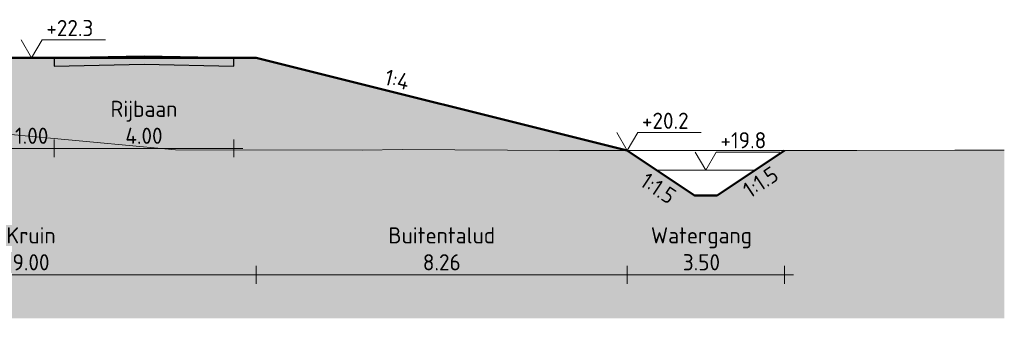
# Model space of a CAD drawing. Header units: metres. Extents: x 161377 to 162521, y 378914 to 379231.
# Tile 75 of 77: x 162117 to 162138, y 379200 to 379207. Entities that reach past the tile are written whole.
import ezdxf

# ---------------------------------------------------------------- set-up
doc = ezdxf.new("R2010")
doc.units = ezdxf.units.M
doc.linetypes.add('HIDDEN', pattern=[9.525, 6.35, -3.175])
for name, color, linetype, lineweight in [('B-WE-GR-MAAIVELD-GD', 253, 'Continuous', 18), ('N-XX-GW-WATERGANG-GD', 90, 'Continuous', 50), ('X-XX-AL-DETAIL1-GD', 7, 'Continuous', 25), ('X-XX-AL-M', 7, 'Continuous', 18), ('X-XX-AL-NAP-M', 7, 'Continuous', 18)]:
    doc.layers.add(name, color=color, linetype=linetype, lineweight=lineweight)
doc.layers.add('N-WE-GW-GROND-A', color=7, linetype='Continuous', lineweight=35, true_color=0xffdf7f)
doc.layers.add('waterspiegel', color=7, linetype='Continuous', lineweight=13, true_color=0x0544ff)
doc.styles.add('RH-NLCS-A', font='NLCS-ISO.ttf')
doc.dimstyles.new('RH-NLCS-IT-A$0', dxfattribs={"dimscale": 0, "dimtxt": 2.5, "dimasz": 2.5, "dimexe": 1, "dimexo": 5, "dimgap": 0.5, "dimtad": 1, "dimzin": 1, "dimdsep": 46, "dimtxsty": 'RH-NLCS-A', "dimcen": 2.5, "dimdle": 1, "dimclrd": 256, "dimclre": 8, "dimclrt": 256, "dimadec": 0, "dimazin": 0, "dimtfac": 1, "dimtmove": 0, "dimatfit": 3, "dimfxl": 1, "dimfxlon": 1, "dimlwd": -1, "dimlwe": 13, "dimarcsym": 1})

# ---------------------------------------------------------------- blocks, each defined once
blk = doc.blocks.new('*D28')
at = {"layer": 'Defpoints', "color": 0, "transparency": 16777216}
for p in [(162112.798, 379206.027), (162121.798, 379206.027), (162121.798, 379201.195)]:
    blk.add_point(p, dxfattribs=at)
at = {"layer": 'X-XX-AL-M', "color": 8, "linetype": 'HIDDEN', "lineweight": 13, "transparency": 16777216}
for p, q in [((162112.798, 379201.395), (162112.798, 379200.995)), ((162121.798, 379201.395), (162121.798, 379200.995))]:
    blk.add_line(p, q, dxfattribs=at)
at = {"layer": 'X-XX-AL-M', "transparency": 16777216}
blk.add_line((162112.598, 379201.195), (162121.998, 379201.195), dxfattribs=at)
at = {"layer": 'X-XX-AL-M', "transparency": 16777216, "insert": (162116.783, 379201.775), "char_height": 0.36, "attachment_point": 5, "style": 'RH-NLCS-A'}
blk.add_mtext('Kruin\\P9.00', dxfattribs=at)
blk = doc.blocks.new('_None')
blk = doc.blocks.new('*D29')
at = {"layer": 'Defpoints', "color": 0, "transparency": 16777216}
for p in [(162121.798, 379206.027), (162130.055, 379203.962), (162130.055, 379201.195)]:
    blk.add_point(p, dxfattribs=at)
at = {"layer": 'X-XX-AL-M', "color": 8, "linetype": 'HIDDEN', "lineweight": 13, "transparency": 16777216}
for p, q in [((162121.798, 379201.395), (162121.798, 379200.995)), ((162130.055, 379201.395), (162130.055, 379200.995))]:
    blk.add_line(p, q, dxfattribs=at)
at = {"layer": 'X-XX-AL-M', "transparency": 16777216}
blk.add_line((162121.598, 379201.195), (162130.255, 379201.195), dxfattribs=at)
at = {"layer": 'X-XX-AL-M', "transparency": 16777216, "insert": (162125.926, 379201.775), "char_height": 0.36, "attachment_point": 5, "style": 'RH-NLCS-A'}
blk.add_mtext('Buitentalud \\P8.26', dxfattribs=at)
blk = doc.blocks.new('*D30')
at = {"layer": 'Defpoints', "color": 0, "transparency": 16777216}
for p in [(162130.055, 379203.962), (162133.558, 379203.965), (162133.558, 379201.195)]:
    blk.add_point(p, dxfattribs=at)
at = {"layer": 'X-XX-AL-M', "color": 8, "linetype": 'HIDDEN', "lineweight": 13, "transparency": 16777216}
for p, q in [((162130.055, 379201.395), (162130.055, 379200.995)), ((162133.558, 379201.395), (162133.558, 379200.995))]:
    blk.add_line(p, q, dxfattribs=at)
at = {"layer": 'X-XX-AL-M', "transparency": 16777216}
blk.add_line((162129.855, 379201.195), (162133.758, 379201.195), dxfattribs=at)
at = {"layer": 'X-XX-AL-M', "transparency": 16777216, "insert": (162131.706, 379201.775), "char_height": 0.36, "attachment_point": 5, "style": 'RH-NLCS-A'}
blk.add_mtext('Watergang\\P3.50', dxfattribs=at)
blk = doc.blocks.new('Peilmaat')
blk.add_lwpolyline([(-0.162, 0.28), (0, 0), (0.162, 0.28), (1.142, 0.28)])
at = {"style": 'RH-NLCS-A'}
blk.add_attdef('NAP', (0.227, 0.337), '', height=0.25, dxfattribs=at)
blk = doc.blocks.new('*D36')
at = {"layer": 'Defpoints', "color": 0, "transparency": 16777216}
for p in [(162116.298, 379206.027), (162117.296, 379206.03), (162117.296, 379204.013)]:
    blk.add_point(p, dxfattribs=at)
at = {"layer": 'X-XX-AL-M', "color": 8, "linetype": 'HIDDEN', "lineweight": 13, "transparency": 16777216}
for p, q in [((162116.298, 379204.213), (162116.298, 379203.813)), ((162117.296, 379204.213), (162117.296, 379203.813))]:
    blk.add_line(p, q, dxfattribs=at)
at = {"layer": 'X-XX-AL-M', "transparency": 16777216}
blk.add_line((162116.098, 379204.013), (162117.496, 379204.013), dxfattribs=at)
at = {"layer": 'X-XX-AL-M', "transparency": 16777216, "insert": (162116.797, 379204.593), "char_height": 0.36, "attachment_point": 5, "style": 'RH-NLCS-A'}
blk.add_mtext('\\P1.00', dxfattribs=at)
blk = doc.blocks.new('*D37')
at = {"layer": 'Defpoints', "color": 0, "transparency": 16777216}
for p in [(162117.296, 379206.03), (162121.298, 379206.05), (162121.298, 379204.013)]:
    blk.add_point(p, dxfattribs=at)
at = {"layer": 'X-XX-AL-M', "color": 8, "linetype": 'HIDDEN', "lineweight": 13, "transparency": 16777216}
for p, q in [((162117.296, 379204.213), (162117.296, 379203.813)), ((162121.298, 379204.213), (162121.298, 379203.813))]:
    blk.add_line(p, q, dxfattribs=at)
at = {"layer": 'X-XX-AL-M', "transparency": 16777216}
blk.add_line((162117.096, 379204.013), (162121.498, 379204.013), dxfattribs=at)
at = {"layer": 'X-XX-AL-M', "transparency": 16777216, "insert": (162119.297, 379204.593), "char_height": 0.36, "attachment_point": 5, "style": 'RH-NLCS-A'}
blk.add_mtext('Rijbaan\\P4.00', dxfattribs=at)

msp = doc.modelspace()

# ---------------------------------------------------------------- hatches: boundary and pattern name
at = {"layer": 'N-WE-GW-GROND-A', "transparency": 33554508}
h = msp.add_hatch(color=256, dxfattribs=at)
h.dxf.hatch_style = 1
h.paths.add_polyline_path([(162130.055, 379203.962), (162121.798, 379206.027), (162112.798, 379206.027), (162103.401, 379204.461), (162102.171, 379204.379), (162099.773, 379204.11), (162096.235, 379203.907), (162092.009, 379203.882), (162090.501, 379203.127), (162089.501, 379203.127), (162088.101, 379203.827), (162077.499, 379204.282), (162077.499, 379200.227), (162138.448, 379200.227), (162138.448, 379203.975), (162137.347, 379203.972), (162135.164, 379203.968), (162133.558, 379203.965), (162132.055, 379202.962), (162131.555, 379202.962)])
at = {"layer": 'X-XX-AL-DETAIL1-GD', "true_color": 0x848484}
h = msp.add_hatch(color=252, dxfattribs=at)
h.dxf.hatch_style = 1
h.paths.add_polyline_path([(162121.298, 379206.027), (162119.298, 379206.067), (162117.296, 379206.027), (162117.3, 379205.847), (162119.298, 379205.887), (162121.294, 379205.847)])

# ---------------------------------------------------------------- linework, layer by layer
at = {"layer": 'B-WE-GR-MAAIVELD-GD', "flags": 128}
msp.add_lwpolyline([(162115.362, 379204.411), (162117.298, 379204.233), (162118.174, 379204.152), (162119.759, 379204.005), (162119.996, 379203.98), (162124.156, 379203.975), (162125.052, 379203.984), (162128.553, 379203.967), (162130.108, 379203.962), (162132.95, 379203.964), (162135.164, 379203.968), (162137.347, 379203.972), (162138.448, 379203.975)], dxfattribs=at)
at = {"layer": 'N-XX-GW-WATERGANG-GD'}
for points in [[(162103.401, 379204.461), (162112.798, 379206.027), (162117.298, 379206.027), (162121.798, 379206.027), (162130.055, 379203.962)], [(162130.055, 379203.962), (162131.555, 379202.962), (162132.055, 379202.962), (162133.558, 379203.965)]]:
    msp.add_lwpolyline(points, dxfattribs=at)
at = {"layer": 'waterspiegel'}
msp.add_line((162130.708, 379203.527), (162132.901, 379203.527), dxfattribs=at)
at = {"layer": 'X-XX-AL-DETAIL1-GD'}
msp.add_lwpolyline([(162121.298, 379206.027), (162119.298, 379206.067), (162117.296, 379206.027), (162117.3, 379205.847), (162119.298, 379205.887), (162121.294, 379205.847)], close=True, dxfattribs=at)

# ---------------------------------------------------------------- block references
at = {"layer": 'waterspiegel', "xscale": 1.44, "yscale": 1.44, "zscale": 1.44}
msp.add_blockref('Peilmaat', (162131.803, 379203.528), dxfattribs=at).add_auto_attribs({'NAP': '+19.8'})
at = {"layer": 'X-XX-AL-NAP-M', "xscale": 1.44, "yscale": 1.44, "zscale": 1.44}
for p, values in [((162116.797, 379206.027), {'NAP': '+22.3'}), ((162130.055, 379203.962), {'NAP': '+20.2'})]:
    msp.add_blockref('Peilmaat', p, dxfattribs=at).add_auto_attribs(values)

# ---------------------------------------------------------------- texts
at = {"layer": 'X-XX-AL-M', "char_height": 0.36, "width": 0.89861, "attachment_point": 1, "style": 'RH-NLCS-A'}
for s, insert, rotation in [('1:4', (162124.714, 379205.786), 345.96), ('1:1.5', (162132.587, 379203.188), 33.69), ('1:1.5', (162130.51, 379203.496), 326.31)]:
    msp.add_mtext(s, dxfattribs=dict(at, insert=insert, rotation=rotation))

# ---------------------------------------------------------------- dimensions: what is measured, and where the dimension line sits
at = {"layer": 'X-XX-AL-M'}
for base, p1, p2, text, picture, middle in [((162121.798, 379201.195), (162112.798, 379206.027), (162121.798, 379206.027), 'Kruin\\P<>', '*D28', (162116.783, 379201.195)), ((162117.296, 379204.013), (162116.298, 379206.027), (162117.296, 379206.03), '\\P<>', '*D36', (162116.797, 379204.013)), ((162121.298, 379204.013), (162117.296, 379206.03), (162121.298, 379206.05), 'Rijbaan\\P<>', '*D37', (162119.297, 379204.013)), ((162130.055, 379201.195), (162121.798, 379206.027), (162130.055, 379203.962), 'Buitentalud \\P<>', '*D29', (162125.926, 379201.195)), ((162133.558, 379201.195), (162130.055, 379203.962), (162133.558, 379203.965), 'Watergang\\P<>', '*D30', (162131.706, 379201.195))]:
    dim = msp.add_linear_dim(base=base, p1=p1, p2=p2, text=text, dimstyle='RH-NLCS-IT-A$0', override={"dimtxt": 1.8, "dimblk1": 'None', "dimblk2": 'None', "dimsah": 1}, dxfattribs=at)
    dim.commit()
    dim.dimension.update_dxf_attribs({"geometry": picture, "text_midpoint": middle, "dimtype": 160})

doc.saveas('drawing.dxf')
